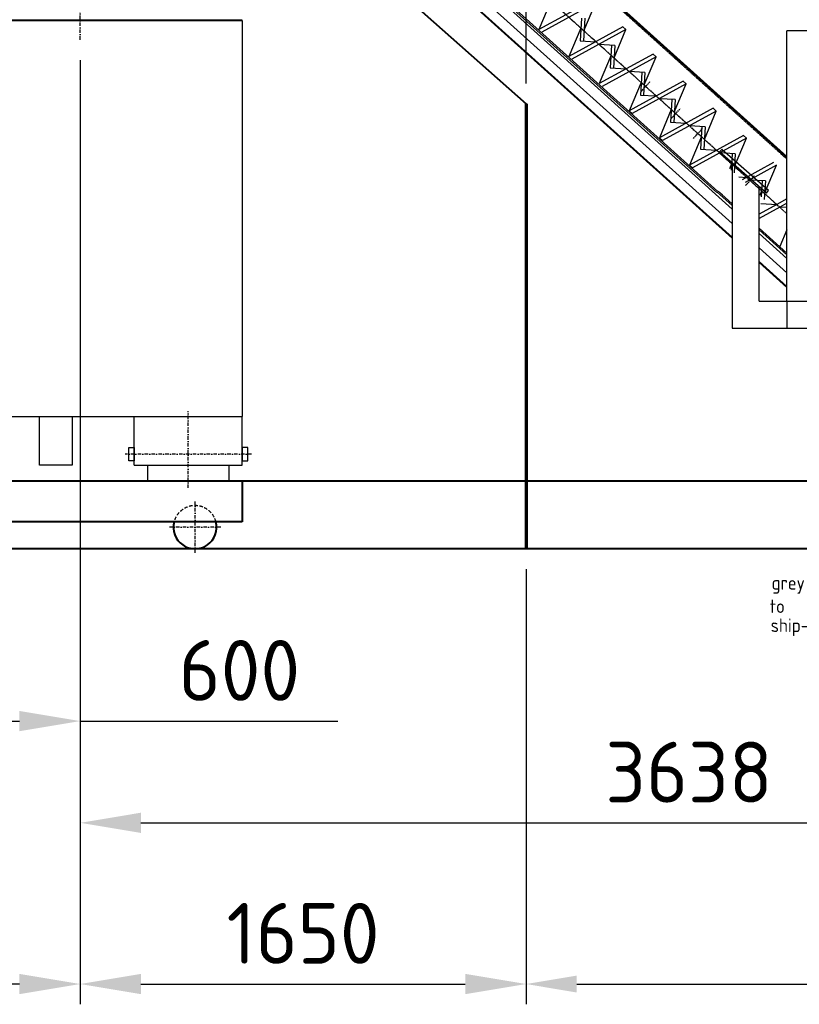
# Model space of a CAD drawing. Header units: millimetres. Extents: x 0 to 62175, y 0 to 44550.
# Tile 21 of 38: x 16619 to 19505, y 26763 to 30406. Entities that reach past the tile are written whole.
import ezdxf

# ---------------------------------------------------------------- set-up
doc = ezdxf.new("R2010")
doc.units = ezdxf.units.MM
for name, pattern in [('RS-1', [12, 1.5, -1, 3, -1, 3, -1, 1.5]), ('RS-2', [14, 5, -1, 0, -1, 5, -1, 0, -1]), ('RS-3', [16, 5, -1, 0, -1, 0, -1, 5, -1, 0, -1, 0, -1]), ('STRICHLINIE', [19.05, 12.7, -6.35]), ('STRICHPUNKT', [25.4, 12.7, -6.35, 0, -6.35])]:
    doc.linetypes.add(name, pattern=pattern)
for name, color, linetype, lineweight in [('AM_5', 3, 'Continuous', 25), ('Schott', 1, 'Continuous', 70), ('verd', 2, 'STRICHLINIE', 25)]:
    doc.layers.add(name, color=color, linetype=linetype, lineweight=lineweight)
for name, color, linetype in [('Bemaßung', 3, 'Continuous'), ('GRUNDRISS', 7, 'Continuous'), ('LINIE-05', 5, 'Continuous'), ('MITTE', 4, 'STRICHPUNKT'), ('MITTEL', 1, 'RS-2'), ('PHANTOM', 30, 'RS-3'), ('PROCESSING UNIT', 7, 'Continuous'), ('SLS_Flansche_iwt', 5, 'Continuous'), ('um', 7, 'Continuous'), ('VERDECKT', 150, 'RS-1')]:
    doc.layers.add(name, color=color, linetype=linetype)
doc.styles.add('DIN', font='Din.shx')
doc.styles.get("Standard").update_dxf_attribs({"font": 'ISOCP.SHX'})
doc.dimstyles.new('AM_ISO', dxfattribs={"dimscale": 75, "dimtxt": 3.5, "dimasz": 2.5, "dimexe": 1, "dimexo": 1, "dimgap": 1.5, "dimtad": 1, "dimdsep": 46, "dimtxsty": 'Standard', "dimcen": 0, "dimclrd": 256, "dimclre": 256, "dimclrt": 2, "dimadec": 0, "dimazin": 2, "dimtp": 0.1, "dimtm": 0.1, "dimtfac": 0.71, "dimtdec": 3, "dimtmove": 0, "dimatfit": 3, "dimfxl": 0, "dimtzin": 0, "dimlwd": -1, "dimlwe": -1, "dimarcsym": 0})
doc.dimstyles.new('M1_75', dxfattribs={"dimscale": 75, "dimtxt": 3, "dimasz": 3, "dimexe": 1, "dimexo": 1, "dimgap": 1, "dimtad": 1, "dimdec": 0, "dimzin": 0, "dimdsep": 46, "dimtxsty": 'DIN', "dimcen": 3, "dimclrd": 256, "dimclre": 256, "dimclrt": 2, "dimadec": 0, "dimazin": 0, "dimtfac": 1, "dimtdec": 0, "dimtmove": 0, "dimatfit": 3, "dimfxl": 0, "dimtvp": 1.4, "dimtolj": 1, "dimtzin": 0, "dimlwd": -1, "dimlwe": -1, "dimarcsym": 0})

# ---------------------------------------------------------------- blocks, each defined once
blk = doc.blocks.new('*D237')
at = {"layer": 'Bemaßung'}
for p, q in [((20480.8, 29289), (20480.8, 27359.7)), ((16843.2, 28473.2), (16843.2, 27359.7)), ((17068.2, 27434.7), (20255.8, 27434.7))]:
    blk.add_line(p, q, dxfattribs=at)
for points in [[(17068.2, 27472.2), (17068.2, 27397.2), (16843.2, 27434.7)], [(20255.8, 27472.2), (20255.8, 27397.2), (20480.8, 27434.7)]]:
    blk.add_solid(points, dxfattribs=at)
at = {"layer": 'Defpoints', "color": 0}
for p in [(20480.8, 29364), (16843.2, 28548.2), (20480.8, 27434.7)]:
    blk.add_point(p, dxfattribs=at)
at = {"layer": 'Bemaßung', "color": 2, "insert": (19096.2, 27622.2), "char_height": 225, "attachment_point": 5, "style": 'DIN'}
blk.add_mtext('\\A1;3638', dxfattribs=at)
blk = doc.blocks.new('RS-Schnecke')
at = {"layer": 'LINIE-05'}
for p, q in [((-3508.6, 2968), (-1022.4, 729.4)), ((-3225.6, 2707.8), (-1022.4, 724)), ((-3410.3, 2502.6), (-1225, 534.9)), ((-1281.4, 595.8), (-3405.3, 2508.2)), ((-1277.4, 600.3), (-3401.3, 2512.7)), ((-3463.9, 2443.1), (-1322.1, 514.6)), ((-3461.9, 2445.4), (-1319.6, 516.5)), ((-3437.1, 2472.9), (-1225, 481.1)), ((-1740.5, 1309.2), (-1940.1, 1199.7)), ((-1896, 1304.6), (-1940.1, 1199.7)), ((-1729.3, 1299.2), (-1928.9, 1189.6)), ((-1773.4, 1194.2), (-1729.3, 1299.2)), ((-1782.4, 1241.5), (-1787.3, 1157.5)), ((-1770.5, 1241), (-1775.4, 1156.8)), ((-1629, 1208.9), (-1828.6, 1099.3)), ((-1784.5, 1204.3), (-1828.6, 1099.3)), ((-1617.9, 1198.8), (-1629, 1208.9)), ((-1617.9, 1198.8), (-1629, 1208.9)), ((-1617.9, 1198.8), (-1817.5, 1089.2)), ((-1661.9, 1093.9), (-1617.9, 1198.8)), ((-1787.3, 1157.5), (-1728.8, 1154.1)), ((-1659, 1140.6), (-1717.7, 1144)), ((-1670.9, 1141.3), (-1675.8, 1057.1)), ((-1659, 1140.6), (-1664, 1056.4)), ((-1517.5, 1108.5), (-1717.1, 998.9)), ((-1673.1, 1103.9), (-1717.1, 998.9)), ((-1506.4, 1098.5), (-1706, 988.9)), ((-1550.3, 993.9), (-1506.4, 1098.5)), ((-1506.4, 1098.5), (-1517.5, 1108.5)), ((-1675.8, 1057.1), (-1617.3, 1053.7)), ((-1547.5, 1040.3), (-1606.2, 1043.7)), ((-1559.4, 1040.7), (-1564.3, 956.8)), ((-1547.5, 1040.3), (-1552.5, 956.1)), ((-1406.1, 1008.1), (-1605.7, 898.5)), ((-1561.6, 1003.5), (-1605.7, 898.5)), ((-1394.9, 998.1), (-1594.5, 888.5)), ((-1439, 893.1), (-1394.9, 998.1)), ((-1394.9, 998.1), (-1406.1, 1008.1)), ((-1564.3, 956.8), (-1505.9, 953.3)), ((-1436.1, 939.9), (-1494.7, 943.3)), ((-1447.9, 940.6), (-1452.9, 856.4)), ((-1436.1, 939.9), (-1441, 855.7)), ((-1594.5, 888.5), (-1605.7, 898.5)), ((-1294.6, 907.8), (-1494.2, 798.2)), ((-1450.1, 903.2), (-1494.2, 798.2)), ((-1283.4, 897.7), (-1483, 788.1)), ((-1327.5, 792.8), (-1283.4, 897.7)), ((-1283.4, 897.7), (-1294.6, 907.8)), ((-1452.9, 856.4), (-1394.4, 853)), ((-1324.6, 839.5), (-1383.2, 842.9)), ((-1336.5, 840), (-1341.4, 756)), ((-1324.6, 839.5), (-1329.5, 755.3)), ((-1183.1, 807.4), (-1382.7, 697.8)), ((-1338.7, 802.8), (-1382.7, 697.8)), ((-1172, 797.4), (-1183.1, 807.4)), ((-1483, 788.1), (-1494.2, 798.2)), ((-1172, 797.4), (-1371.6, 687.8)), ((-1216, 692.4), (-1172, 797.4)), ((-1341.4, 756), (-1282.9, 752.6)), ((-1213.1, 739.1), (-1271.8, 742.6)), ((-1225, 739.8), (-1228.6, 678.5)), ((-1213.1, 739.1), (-1217.3, 668.6)), ((-1371.6, 687.8), (-1382.7, 697.8)), ((-1227.2, 702.4), (-1234.9, 684)), ((-1071.6, 707), (-1188.2, 643)), ((-1060.5, 697), (-1176.9, 633.1)), ((-1104.6, 592), (-1060.5, 697)), ((-1200.6, 653.9), (-1171.4, 652.2)), ((-1101.7, 638.8), (-1160.3, 642.2)), ((-1113.5, 639.2), (-1117, 580.4)), ((-1101.7, 638.8), (-1105.7, 570.5)), ((-1280.1, 597.3), (-1225, 547.7)), ((-1276.7, 601), (-1225, 554.5)), ((-1260.1, 587.4), (-1271.2, 597.4)), ((-1115.7, 602), (-1122.7, 585.4)), ((-1060, 551.9), (-1125, 516.2)), ((-1118.5, 555.3), (-1060, 551.9)), ((-1022.4, 572.5), (-1060, 551.9)), ((-1022.4, 556.4), (-1048.8, 541.8)), ((-1322.1, 514.6), (-1225, 427.1)), ((-1319.6, 516.5), (-1225, 431.3)), ((-1048.8, 541.8), (-1125, 500)), ((-1022.4, 540.3), (-1048.8, 541.8)), ((-1125, 464.4), (-1022.4, 372)), ((-1125, 457.7), (-1022.4, 365.3)), ((-1125, 444.9), (-1022.4, 352.5)), ((-1022.4, 458.5), (-1048.3, 396.7)), ((-1125, 391.1), (-1022.4, 298.7)), ((-1125, 341.3), (-1022.4, 248.9)), ((-1125, 337.1), (-1022.4, 244.7))]:
    blk.add_line(p, q, dxfattribs=at)
at = {"layer": 'MITTEL'}
for p, q in [((-1022.4, 518), (-3674.7, 2906.2)), ((-1561.6, 969.9), (-1528.1, 1007.1)), ((-1450.1, 869.5), (-1416.7, 906.7)), ((-1368.4, 795.9), (-1334.9, 833.1)), ((-1175.2, 621.9), (-1141.7, 659.1))]:
    blk.add_line(p, q, dxfattribs=at)
at = {"layer": 'PHANTOM'}
blk.add_line((-2063.2, 1455.2), (-1048.8, 541.8), dxfattribs=at)
at = {"layer": 'VERDECKT'}
blk.add_line((-3171.2, 2654.7), (-1022.4, 719.8), dxfattribs=at)
blk = doc.blocks.new('1700-PU-SV')
at = {"layer": 'um'}
for p, q in [((-422.4, 1000), (-1022.4, 1000)), ((-1022.4, 0), (-1022.4, 1000)), ((-1271, 552.3), (-1263.1, 561.3)), ((-1097.8, 400.1), (-1271, 552.3)), ((-1089.9, 409.2), (-1263.1, 561.3)), ((-1225, 511.9), (-1225, -100)), ((-1125, 0), (-1125, 424.1)), ((-1097.8, 400.1), (-1089.9, 409.2)), ((-1125, 0), (-425, 0)), ((-1022.4, 0), (-1022.4, -100)), ((-1225, -100), (-425, -100))]:
    blk.add_line(p, q, dxfattribs=at)
at = {"layer": 'SLS_Flansche_iwt'}
blk.add_blockref('RS-Schnecke', (0, -193.8), dxfattribs=at)
blk = doc.blocks.new('*D196')
at = {"layer": 'AM_5'}
for p, q in [((18493.2, 28373.2), (18493.2, 26763.4)), ((22743.2, 28373.2), (22743.2, 26763.4)), ((18680.7, 26838.4), (22555.7, 26838.4))]:
    blk.add_line(p, q, dxfattribs=at)
for points in [[(18680.7, 26869.6), (18680.7, 26807.1), (18493.2, 26838.4)], [(22555.7, 26869.6), (22555.7, 26807.1), (22743.2, 26838.4)]]:
    blk.add_solid(points, dxfattribs=at)
at = {"layer": 'Defpoints', "color": 0}
for p in [(18493.2, 28448.2), (22743.2, 28448.2), (22743.2, 26838.4)]:
    blk.add_point(p, dxfattribs=at)
at = {"layer": 'AM_5', "color": 2, "insert": (20618.2, 27082.2), "char_height": 262.5, "attachment_point": 5}
blk.add_mtext('4250', dxfattribs=at)
blk = doc.blocks.new('*D228')
at = {"layer": 'Bemaßung'}
for p, q in [((18493.2, 30169.9), (18493.2, 34760.6)), ((22743.2, 34223.2), (22743.2, 34760.6)), ((18718.2, 34685.6), (22518.2, 34685.6))]:
    blk.add_line(p, q, dxfattribs=at)
for points in [[(18718.2, 34723.1), (18718.2, 34648.1), (18493.2, 34685.6)], [(22518.2, 34723.1), (22518.2, 34648.1), (22743.2, 34685.6)]]:
    blk.add_solid(points, dxfattribs=at)
at = {"layer": 'Defpoints', "color": 0}
for p in [(22743.2, 34685.6), (22743.2, 34148.2), (18493.2, 30094.9)]:
    blk.add_point(p, dxfattribs=at)
at = {"layer": 'Bemaßung', "color": 2, "insert": (20618.2, 34873.1), "char_height": 225, "attachment_point": 5, "style": 'DIN'}
blk.add_mtext('\\A1;4250', dxfattribs=at)
blk = doc.blocks.new('*D245')
at = {"layer": 'Bemaßung'}
for p, q in [((14993.2, 34223.2), (14993.2, 34760.6)), ((18493.2, 32173.7), (18493.2, 34760.6)), ((15218.2, 34685.6), (18268.2, 34685.6)), ((18493.2, 30258.6), (18493.2, 31841.7))]:
    blk.add_line(p, q, dxfattribs=at)
for points in [[(15218.2, 34723.1), (15218.2, 34648.1), (14993.2, 34685.6)], [(18268.2, 34723.1), (18268.2, 34648.1), (18493.2, 34685.6)]]:
    blk.add_solid(points, dxfattribs=at)
at = {"layer": 'Defpoints', "color": 0}
for p in [(18493.2, 34685.6), (14993.2, 34148.2), (18493.2, 30183.6)]:
    blk.add_point(p, dxfattribs=at)
at = {"layer": 'Bemaßung', "color": 2, "insert": (16743.2, 34873.1), "char_height": 225, "attachment_point": 5, "style": 'DIN'}
blk.add_mtext('\\A1;3500', dxfattribs=at)
blk = doc.blocks.new('*D231')
at = {"layer": 'Bemaßung'}
for p, q in [((16843.2, 30256.6), (16843.2, 26763.4)), ((5243.2, 28373.2), (5243.2, 26763.4)), ((16618.2, 26838.4), (5468.2, 26838.4))]:
    blk.add_line(p, q, dxfattribs=at)
for points in [[(5468.2, 26875.9), (5468.2, 26800.9), (5243.2, 26838.4)], [(16618.2, 26875.9), (16618.2, 26800.9), (16843.2, 26838.4)]]:
    blk.add_solid(points, dxfattribs=at)
at = {"layer": 'Defpoints', "color": 0}
for p in [(16843.2, 30331.6), (5243.2, 28448.2), (5243.2, 26838.4)]:
    blk.add_point(p, dxfattribs=at)
at = {"layer": 'Bemaßung', "color": 2, "insert": (11043.2, 27025.9), "char_height": 225, "attachment_point": 5, "style": 'DIN'}
blk.add_mtext('\\A1;11600', dxfattribs=at)
blk = doc.blocks.new('*D235')
at = {"layer": 'Bemaßung'}
for p, q in [((16843.2, 30256.6), (16843.2, 26763.4)), ((18493.2, 28373.2), (18493.2, 26763.4)), ((17068.2, 26838.4), (18268.2, 26838.4))]:
    blk.add_line(p, q, dxfattribs=at)
for points in [[(17068.2, 26875.9), (17068.2, 26800.9), (16843.2, 26838.4)], [(18268.2, 26875.9), (18268.2, 26800.9), (18493.2, 26838.4)]]:
    blk.add_solid(points, dxfattribs=at)
at = {"layer": 'Defpoints', "color": 0}
for p in [(16843.2, 30331.6), (18493.2, 28448.2), (18493.2, 26838.4)]:
    blk.add_point(p, dxfattribs=at)
at = {"layer": 'Bemaßung', "color": 2, "insert": (17668.2, 27025.9), "char_height": 225, "attachment_point": 5, "style": 'DIN'}
blk.add_mtext('\\A1;1650', dxfattribs=at)
blk = doc.blocks.new('*D216')
at = {"layer": 'Bemaßung'}
for p, q in [((16843.2, 30256.6), (16843.2, 27736.1)), ((16243.2, 28272.9), (16243.2, 27736.1)), ((16468.2, 27811.1), (16618.2, 27811.1)), ((16843.2, 27811.1), (17796.8, 27811.1))]:
    blk.add_line(p, q, dxfattribs=at)
for points in [[(16468.2, 27848.6), (16468.2, 27773.6), (16243.2, 27811.1)], [(16618.2, 27848.6), (16618.2, 27773.6), (16843.2, 27811.1)]]:
    blk.add_solid(points, dxfattribs=at)
at = {"layer": 'Defpoints', "color": 0}
for p in [(16843.2, 30331.6), (16243.2, 28347.9), (16843.2, 27811.1)]:
    blk.add_point(p, dxfattribs=at)
at = {"layer": 'Bemaßung', "color": 2, "insert": (17432.5, 27998.6), "char_height": 225, "attachment_point": 5, "style": 'DIN'}
blk.add_mtext('\\A1;600', dxfattribs=at)

msp = doc.modelspace()

# ---------------------------------------------------------------- linework, layer by layer
at = {"layer": 'GRUNDRISS', "lineweight": 40}
for p, q in [((17192.541, 31248.222), (18493.18, 30094.902)), ((17443.18, 30403.222), (15043.18, 30403.222)), ((22743.18, 28698.222), (5068.174, 28698.222)), ((17443.18, 28698.222), (15043.18, 28698.222)), ((17443.18, 28698.222), (17443.18, 28548.222)), ((17443.18, 28548.222), (15043.18, 28548.222)), ((22743.18, 28448.222), (5068.174, 28448.222))]:
    msp.add_line(p, q, dxfattribs=at)
msp.add_arc((17268.18, 28528.222), 80, 165.522488, 14.477512, dxfattribs=at)
at = {"layer": 'MITTE'}
for p, q in [((16843.18, 30331.573), (16843.18, 32091.37)), ((17243.18, 28673.39), (17243.18, 28957.699)), ((17476.75, 28798.222), (17009.611, 28798.222)), ((17268.18, 28433.222), (17268.18, 28623.222)), ((17363.18, 28528.222), (17173.18, 28528.222))]:
    msp.add_line(p, q, dxfattribs=at)
at = {"layer": 'Schott'}
msp.add_line((18493.18, 30094.902), (18493.18, 28448.222), dxfattribs=at)
at = {"layer": 'um'}
for p, q in [((17443.18, 30403.222), (17443.18, 28938.222)), ((15043.18, 28938.222), (17443.18, 28938.222)), ((17043.18, 28758.222), (17043.18, 28938.222)), ((17443.18, 28758.222), (17443.18, 28938.222)), ((17043.18, 28758.222), (17443.18, 28758.222))]:
    msp.add_line(p, q, dxfattribs=at)
for points in [[(16813.18, 28758.222), (16693.18, 28758.222), (16693.18, 28938.222), (16813.18, 28938.222)], [(17043.18, 28823.222), (17043.18, 28773.222), (17023.18, 28773.222), (17023.18, 28823.222)], [(17443.18, 28823.222), (17443.18, 28773.222), (17463.18, 28773.222), (17463.18, 28823.222)]]:
    msp.add_lwpolyline(points, close=True, dxfattribs=at)
msp.add_lwpolyline([(17393.18, 28758.222), (17393.18, 28698.222), (17093.18, 28698.222), (17093.18, 28758.222)], dxfattribs=at)
at = {"layer": 'verd', "color": 6}
msp.add_arc((17268.18, 28528.222), 80, 14.477512, 165.522488, dxfattribs=at)

# ---------------------------------------------------------------- block references
at = {"layer": 'PROCESSING UNIT'}
msp.add_blockref('1700-PU-SV', (20480.783, 29364.048), dxfattribs=at)

# ---------------------------------------------------------------- texts
at = {"layer": 'Bemaßung'}
for s, p in [('grey water', (19401.999, 28297.41)), ('to', (19395.383, 28211.029)), ('ship-system', (19398.472, 28140.63))]:
    msp.add_text(s, height=50, dxfattribs=at).set_placement(p)

# ---------------------------------------------------------------- dimensions: what is measured, and where the dimension line sits
at = {"layer": 'AM_5'}
dim = msp.add_linear_dim(base=(22743.18, 26838.379), p1=(18493.18, 28448.222), p2=(22743.18, 28448.222), angle=0, dimstyle='AM_ISO', dxfattribs=at)
dim.commit()
dim.dimension.update_dxf_attribs({"geometry": '*D196', "text_midpoint": (20618.18, 27082.155)})
at = {"layer": 'Bemaßung'}
for base, p1, p2, angle, picture, middle in [((18493.18, 34685.563), (14993.18, 34148.222), (18493.18, 30183.575), 180, '*D245', (16743.18, 34873.063)), ((22743.18, 34685.563), (18493.18, 30094.902), (22743.18, 34148.222), 180, '*D228', (20618.18, 34873.063)), ((5243.18, 26838.379), (16843.18, 30331.573), (5243.18, 28448.222), 0, '*D231', (11043.18, 27025.879))]:
    dim = msp.add_linear_dim(base=base, p1=p1, p2=p2, angle=angle, dimstyle='M1_75', dxfattribs=at)
    dim.commit()
    dim.dimension.update_dxf_attribs({"geometry": picture, "text_midpoint": middle})
dim = msp.add_linear_dim(base=(16843.18, 27811.059), p1=(16243.18, 28347.925), p2=(16843.18, 30331.573), dimstyle='M1_75', dxfattribs=at)
dim.commit()
dim.dimension.update_dxf_attribs({"geometry": '*D216', "text_midpoint": (17432.466, 27998.559)})
for base, p1, p2, picture, middle in [((18493.18, 26838.379), (16843.18, 30331.573), (18493.18, 28448.222), '*D235', (17668.18, 26838.379)), ((20480.783, 27434.713), (16843.18, 28548.222), (20480.783, 29364.048), '*D237', (19096.18, 27434.713))]:
    dim = msp.add_linear_dim(base=base, p1=p1, p2=p2, dimstyle='M1_75', dxfattribs=at)
    dim.commit()
    dim.dimension.update_dxf_attribs({"geometry": picture, "text_midpoint": middle, "dimtype": 160})

doc.saveas('drawing.dxf')
